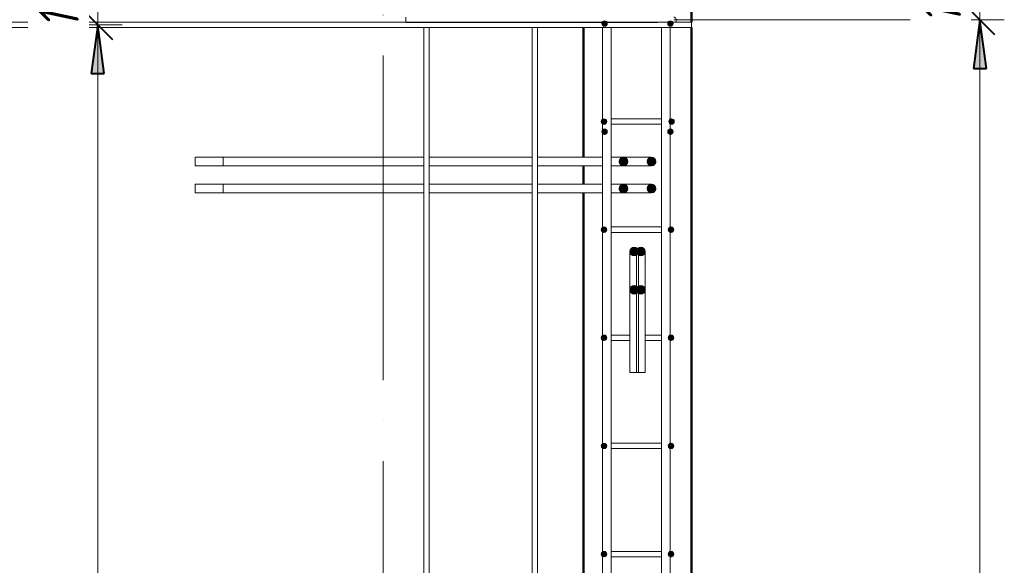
# Model space of a CAD drawing. Header units: millimetres. Extents: x -17509 to 45741, y 2835 to 27111.
# Tile 83 of 98: x 37120 to 38941, y 23753 to 24762. Entities that reach past the tile are written whole.
import ezdxf

# ---------------------------------------------------------------- set-up
doc = ezdxf.new("R2010")
doc.units = ezdxf.units.MM
doc.linetypes.add('ADSK_Линия сетки', pattern=[750, 600, -75, 0, -75])
for name, color, linetype, lineweight in [('A-____-____-DIMS', 211, 'Continuous', 9), ('A-____-____-DIMS-30', 211, 'Continuous', 9), ('A-WALL-____-MCUT', 113, 'Continuous', 50), ('S-GRID-____-OTLN', 1, 'Continuous', 9), ('S-RBAR-____-MCUT', 171, 'Continuous', 20), ('S-RBAR-____-OTLN', 171, 'Continuous', 100)]:
    doc.layers.add(name, color=color, linetype=linetype, lineweight=lineweight)
doc.styles.add('GOST Common_I_1', font='GOST Common Italic.ttf', dxfattribs={"width": 0.8, "height": 75})
doc.dimstyles.new('ADSK_Для_арматуры_Основной_2_5_мм_шаг_кол-во_Стрелки_точный', dxfattribs={"dimscale": 304.8, "dimtxt": 0.247469, "dimasz": 0.295276, "dimexe": 0.147638, "dimexo": 0.000484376, "dimgap": 0.03937, "dimtad": 1, "dimdec": 0, "dimlfac": 304.8, "dimdsep": 46, "dimtxsty": 'GOST Common_I_1', "dimsah": 1, "dimcen": 0.09, "dimdle": 0.147638, "dimazin": 0, "dimtfac": 1, "dimtdec": 4, "dimtix": 1, "dimtmove": 0, "dimatfit": 3, "dimfxl": 1, "dimtvp": 1, "dimtfill": 1, "dimtolj": 1, "dimtzin": 0, "dimarcsym": 2})
doc.dimstyles.new('ADSK_Округление_5мм__Узкий_', dxfattribs={"dimscale": 304.8, "dimtxt": 0.247469, "dimasz": 0.177165, "dimexe": 0.147638, "dimexo": 0.000322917, "dimgap": 0.03937, "dimtad": 1, "dimdec": 0, "dimlfac": 304.8, "dimrnd": 5, "dimdsep": 46, "dimtxsty": 'GOST Common_I_1', "dimblk1": 'OBLIQUE', "dimblk2": 'OBLIQUE', "dimsah": 1, "dimcen": 0.09, "dimdle": 0.147638, "dimazin": 0, "dimtfac": 1, "dimtdec": 4, "dimtix": 1, "dimtmove": 0, "dimatfit": 3, "dimfxl": 1, "dimtvp": 1, "dimtfill": 1, "dimtolj": 1, "dimtzin": 0, "dimlwd": 20, "dimlwe": 20, "dimarcsym": 2})

# ---------------------------------------------------------------- blocks, each defined once
blk = doc.blocks.new('DIMBLOCK345-КЖ1_Р_ВЭ8_Армирование_15')
at = {"layer": 'A-____-____-DIMS-30', "lineweight": 40}
for p, q in [((38895.8, 24762), (38868.8, 24789)), ((38895.8, 24762), (38922.8, 24735)), ((38895.8, 22162), (38868.8, 22189)), ((38895.8, 22162), (38922.8, 22135))]:
    blk.add_line(p, q, dxfattribs=at)
at = {"layer": 'A-____-____-DIMS-30', "lineweight": 20}
for p, q in [((38895.8, 24762), (38329.7, 24762)), ((38895.8, 22162), (38895.8, 24762)), ((38895.8, 24762), (38940.8, 24762)), ((38895.8, 22162), (38329.7, 22162)), ((38895.8, 22162), (38940.8, 22162))]:
    blk.add_line(p, q, dxfattribs=at)
at = {"layer": 'A-____-____-DIMS-30', "color": 0, "lineweight": 20, "insert": (38785.8, 23377.6), "char_height": 75, "width": 202.507, "attachment_point": 1, "rotation": 90, "line_spacing_factor": 1.022761, "style": 'GOST Common_I_1', "bg_fill": 3, "box_fill_scale": 1.25, "bg_fill_color": 256, "bg_fill_true_color": 13158600, "bg_fill_transparency": 0}
blk.add_mtext('2600', dxfattribs=at)
blk = doc.blocks.new('_Oblique')
at = {"color": 0, "linetype": 'ByBlock', "lineweight": -2}
blk.add_line((-0.5, -0.5), (0.5, 0.5), dxfattribs=at)
blk = doc.blocks.new('DIMBLOCK346-КЖ1_Р_ВЭ8_Армирование_15')
at = {"layer": 'A-____-____-DIMS-30', "lineweight": 40}
for p, q in [((38895.8, 24862), (38868.8, 24889)), ((38895.8, 24862), (38922.8, 24835)), ((38895.8, 24762), (38868.8, 24789)), ((38895.8, 24762), (38922.8, 24735))]:
    blk.add_line(p, q, dxfattribs=at)
at = {"layer": 'A-____-____-DIMS-30', "lineweight": 20}
for p, q in [((38895.8, 24862), (38324.7, 24862)), ((38895.8, 24762), (38895.8, 24862)), ((38895.8, 24862), (38940.8, 24862)), ((38895.8, 24762), (38329.7, 24762)), ((38895.8, 24762), (38940.8, 24762))]:
    blk.add_line(p, q, dxfattribs=at)
at = {"layer": 'A-____-____-DIMS-30', "color": 0, "lineweight": 20, "insert": (38785.8, 24754.5), "char_height": 75, "width": 138.073, "attachment_point": 1, "rotation": 90, "line_spacing_factor": 1.022761, "style": 'GOST Common_I_1', "bg_fill": 3, "box_fill_scale": 1.25, "bg_fill_color": 256, "bg_fill_true_color": 13158600, "bg_fill_transparency": 0}
blk.add_mtext('100', dxfattribs=at)
blk = doc.blocks.new('DIMBLOCK367-КЖ1_Р_ВЭ8_Армирование_15')
at = {"layer": 'A-____-____-DIMS-30', "lineweight": 40}
for points in [[(38895.8, 24862), (38907.7, 24952), (38884, 24952)], [(38895.8, 24762), (38884, 24672), (38907.7, 24672)], [(38895.8, 22162), (38907.7, 22252), (38884, 22252)]]:
    blk.add_hatch(color=256, dxfattribs=at).paths.add_polyline_path(points)
for p, q in [((38907.7, 24952), (38884, 24952)), ((38884, 24952), (38895.8, 24862)), ((38895.8, 24862), (38907.7, 24952)), ((38895.8, 24762), (38884, 24672)), ((38907.7, 24672), (38895.8, 24762)), ((38884, 24672), (38907.7, 24672)), ((38907.7, 22252), (38884, 22252)), ((38884, 22252), (38895.8, 22162)), ((38895.8, 22162), (38907.7, 22252))]:
    blk.add_line(p, q, dxfattribs=at)
at = {"layer": 'A-____-____-DIMS-30'}
for p, q in [((38895.8, 24862), (38369.7, 24862)), ((38895.8, 24862), (38940.8, 24862)), ((38895.8, 24762), (38374.7, 24762)), ((38895.8, 22117), (38895.8, 24762)), ((38895.8, 24762), (38940.8, 24762)), ((38895.8, 22162), (38374.7, 22162)), ((38895.8, 22162), (38940.8, 22162))]:
    blk.add_line(p, q, dxfattribs=at)
at = {"layer": 'A-____-____-DIMS-30', "color": 0, "insert": (38785.8, 23235.7), "char_height": 75, "width": 543.086, "attachment_point": 1, "rotation": 90, "line_spacing_factor": 1.022761, "style": 'GOST Common_I_1', "bg_fill": 3, "box_fill_scale": 1.25, "bg_fill_color": 256, "bg_fill_true_color": 13158600, "bg_fill_transparency": 0}
blk.add_mtext('200x13=2600', dxfattribs=at)
blk = doc.blocks.new('_None')
blk = doc.blocks.new('DIMBLOCK368-КЖ1_Р_ВЭ8_Армирование_15')
at = {"layer": 'A-____-____-DIMS-30', "lineweight": 40}
for points in [[(38895.8, 24862), (38907.7, 24952), (38884, 24952)], [(38895.8, 24762), (38884, 24672), (38907.7, 24672)]]:
    blk.add_hatch(color=256, dxfattribs=at).paths.add_polyline_path(points)
at = {"layer": 'A-____-____-DIMS-30'}
for p, q in [((38895.8, 24762), (38895.8, 25024.8)), ((38895.8, 24862), (38369.7, 24862)), ((38895.8, 24862), (38940.8, 24862)), ((38895.8, 24762), (38374.7, 24762)), ((38895.8, 24762), (38940.8, 24762))]:
    blk.add_line(p, q, dxfattribs=at)
at = {"layer": 'A-____-____-DIMS-30', "lineweight": 40}
for p, q in [((38907.7, 24952), (38884, 24952)), ((38884, 24952), (38895.8, 24862)), ((38895.8, 24862), (38907.7, 24952)), ((38895.8, 24762), (38884, 24672)), ((38907.7, 24672), (38895.8, 24762)), ((38884, 24672), (38907.7, 24672))]:
    blk.add_line(p, q, dxfattribs=at)
at = {"layer": 'A-____-____-DIMS-30', "color": 0, "insert": (38785.8, 24754.5), "char_height": 75, "width": 138.073, "attachment_point": 1, "rotation": 90, "line_spacing_factor": 1.022761, "style": 'GOST Common_I_1', "bg_fill": 3, "box_fill_scale": 1.25, "bg_fill_color": 256, "bg_fill_true_color": 13158600, "bg_fill_transparency": 0}
blk.add_mtext('100', dxfattribs=at)
blk = doc.blocks.new('DIMBLOCK374-КЖ1_Р_ВЭ8_Армирование_15')
at = {"layer": 'A-____-____-DIMS-30', "lineweight": 40}
for p, q in [((37264.8, 24753), (37237.8, 24780)), ((37264.8, 24753), (37291.8, 24726)), ((37264.8, 22153), (37237.8, 22180)), ((37264.8, 22153), (37291.8, 22126))]:
    blk.add_line(p, q, dxfattribs=at)
at = {"layer": 'A-____-____-DIMS-30', "lineweight": 20}
for p, q in [((37264.8, 24753), (37256.6, 24753)), ((37264.8, 22153), (37264.8, 24753)), ((37264.8, 24753), (37309.8, 24753)), ((37264.8, 22153), (37256.6, 22153)), ((37264.8, 22153), (37309.8, 22153))]:
    blk.add_line(p, q, dxfattribs=at)
at = {"layer": 'A-____-____-DIMS-30', "color": 0, "lineweight": 20, "insert": (37154.8, 23368.6), "char_height": 75, "width": 202.507, "attachment_point": 1, "rotation": 90, "line_spacing_factor": 1.022761, "style": 'GOST Common_I_1', "bg_fill": 3, "box_fill_scale": 1.25, "bg_fill_color": 256, "bg_fill_true_color": 13158600, "bg_fill_transparency": 0}
blk.add_mtext('2600', dxfattribs=at)
blk = doc.blocks.new('DIMBLOCK375-КЖ1_Р_ВЭ8_Армирование_15')
at = {"layer": 'A-____-____-DIMS-30', "lineweight": 40}
for p, q in [((37264.8, 24853), (37237.8, 24880)), ((37264.8, 24853), (37291.8, 24826)), ((37264.8, 24753), (37237.8, 24780)), ((37264.8, 24753), (37291.8, 24726))]:
    blk.add_line(p, q, dxfattribs=at)
at = {"layer": 'A-____-____-DIMS-30', "lineweight": 20}
for p, q in [((37264.8, 24853), (37256.6, 24853)), ((37264.8, 24753), (37264.8, 24853)), ((37264.8, 24853), (37309.8, 24853)), ((37264.8, 24753), (37256.6, 24753)), ((37264.8, 24753), (37309.8, 24753))]:
    blk.add_line(p, q, dxfattribs=at)
at = {"layer": 'A-____-____-DIMS-30', "color": 0, "lineweight": 20, "insert": (37154.8, 24745.5), "char_height": 75, "width": 138.073, "attachment_point": 1, "rotation": 90, "line_spacing_factor": 1.022761, "style": 'GOST Common_I_1', "bg_fill": 3, "box_fill_scale": 1.25, "bg_fill_color": 256, "bg_fill_true_color": 13158600, "bg_fill_transparency": 0}
blk.add_mtext('100', dxfattribs=at)
blk = doc.blocks.new('DIMBLOCK377-КЖ1_Р_ВЭ8_Армирование_15')
at = {"layer": 'A-____-____-DIMS-30', "lineweight": 40}
for points in [[(37264.8, 24853), (37276.6, 24943), (37252.9, 24943)], [(37264.8, 24753), (37252.9, 24663), (37276.6, 24663)], [(37264.8, 22153), (37276.6, 22243), (37252.9, 22243)]]:
    blk.add_hatch(color=256, dxfattribs=at).paths.add_polyline_path(points)
for p, q in [((37276.6, 24943), (37252.9, 24943)), ((37252.9, 24943), (37264.8, 24853)), ((37264.8, 24853), (37276.6, 24943)), ((37264.8, 24753), (37252.9, 24663)), ((37276.6, 24663), (37264.8, 24753)), ((37252.9, 24663), (37276.6, 24663)), ((37276.6, 22243), (37252.9, 22243)), ((37252.9, 22243), (37264.8, 22153)), ((37264.8, 22153), (37276.6, 22243))]:
    blk.add_line(p, q, dxfattribs=at)
at = {"layer": 'A-____-____-DIMS-30'}
for p, q in [((37264.8, 24853), (37246.1, 24853)), ((37264.8, 24853), (37309.8, 24853)), ((37264.8, 24753), (37246.1, 24753)), ((37264.8, 22108), (37264.8, 24753)), ((37264.8, 24753), (37309.8, 24753)), ((37264.8, 22153), (37246.1, 22153)), ((37264.8, 22153), (37309.8, 22153))]:
    blk.add_line(p, q, dxfattribs=at)
at = {"layer": 'A-____-____-DIMS-30', "color": 0, "insert": (37154.8, 23226.7), "char_height": 75, "width": 543.086, "attachment_point": 1, "rotation": 90, "line_spacing_factor": 1.022761, "style": 'GOST Common_I_1', "bg_fill": 3, "box_fill_scale": 1.25, "bg_fill_color": 256, "bg_fill_true_color": 13158600, "bg_fill_transparency": 0}
blk.add_mtext('200x13=2600', dxfattribs=at)
blk = doc.blocks.new('DIMBLOCK378-КЖ1_Р_ВЭ8_Армирование_15')
at = {"layer": 'A-____-____-DIMS-30', "lineweight": 40}
for points in [[(37264.8, 24853), (37276.6, 24943), (37252.9, 24943)], [(37264.8, 24753), (37252.9, 24663), (37276.6, 24663)]]:
    blk.add_hatch(color=256, dxfattribs=at).paths.add_polyline_path(points)
at = {"layer": 'A-____-____-DIMS-30'}
for p, q in [((37264.8, 24753), (37264.8, 25015.8)), ((37264.8, 24853), (37246.1, 24853)), ((37264.8, 24853), (37309.8, 24853)), ((37264.8, 24753), (37246.1, 24753)), ((37264.8, 24753), (37309.8, 24753))]:
    blk.add_line(p, q, dxfattribs=at)
at = {"layer": 'A-____-____-DIMS-30', "lineweight": 40}
for p, q in [((37276.6, 24943), (37252.9, 24943)), ((37252.9, 24943), (37264.8, 24853)), ((37264.8, 24853), (37276.6, 24943)), ((37264.8, 24753), (37252.9, 24663)), ((37276.6, 24663), (37264.8, 24753)), ((37252.9, 24663), (37276.6, 24663))]:
    blk.add_line(p, q, dxfattribs=at)
at = {"layer": 'A-____-____-DIMS-30', "color": 0, "insert": (37154.8, 24745.5), "char_height": 75, "width": 138.073, "attachment_point": 1, "rotation": 90, "line_spacing_factor": 1.022761, "style": 'GOST Common_I_1', "bg_fill": 3, "box_fill_scale": 1.25, "bg_fill_color": 256, "bg_fill_true_color": 13158600, "bg_fill_transparency": 0}
blk.add_mtext('100', dxfattribs=at)

msp = doc.modelspace()

# ---------------------------------------------------------------- hatches: boundary and pattern name
at = {"layer": 'S-RBAR-____-MCUT'}
h = msp.add_hatch(color=256, dxfattribs=at)
edge = h.paths.add_edge_path()
edge.add_arc((38201.8575, 24755.1727), 5, 0, 360)
for points in [[(38201.8575, 24750.1727), (38206.6128, 24753.6276), (38204.7964, 24759.2178), (38198.9186, 24759.2178), (38197.1022, 24753.6276)], [(38323.5143, 24750.1727), (38328.2696, 24753.6276), (38326.4533, 24759.2178), (38320.5754, 24759.2178), (38318.7591, 24753.6276), (38319.966, 24752.7507)], [(38200.6843, 24569.0006), (38205.4396, 24572.4555), (38203.6232, 24578.0457), (38197.7454, 24578.0457), (38195.929, 24572.4555)], [(38325.6843, 24569.0006), (38330.4396, 24572.4555), (38328.6232, 24578.0457), (38322.7454, 24578.0457), (38320.929, 24572.4555)], [(38201.8575, 24550.1727), (38206.6128, 24553.6276), (38204.7964, 24559.2178), (38198.9186, 24559.2178), (38197.1022, 24553.6276), (38198.7734, 24552.4134)], [(38323.5143, 24550.1727), (38328.2696, 24553.6276), (38326.4533, 24559.2178), (38320.5754, 24559.2178), (38318.7591, 24553.6276), (38320.4302, 24552.4134)], [(38240.157, 24492.7934), (38244.4853, 24498.2209), (38242.9406, 24504.989), (38236.6859, 24508.0011), (38230.4313, 24504.989), (38228.8865, 24498.2209), (38233.2148, 24492.7934)], [(38292.157, 24492.7934), (38296.4853, 24498.2209), (38294.9406, 24504.989), (38288.6859, 24508.0011), (38282.4313, 24504.989), (38280.8865, 24498.2209), (38285.2148, 24492.7934)], [(38240.157, 24442.7934), (38244.4853, 24448.2209), (38242.9406, 24454.989), (38236.6859, 24458.0011), (38230.4313, 24454.989), (38228.8865, 24448.2209), (38233.2148, 24442.7934)], [(38292.157, 24442.7934), (38296.4853, 24448.2209), (38294.9406, 24454.989), (38288.6859, 24458.0011), (38282.4313, 24454.989), (38280.8865, 24448.2209), (38285.2148, 24442.7934)], [(38200.6843, 24369.0006), (38205.4396, 24372.4555), (38203.6232, 24378.0457), (38197.7454, 24378.0457), (38195.929, 24372.4555)], [(38324.6843, 24369.0006), (38329.4396, 24372.4555), (38327.6232, 24378.0457), (38321.7454, 24378.0457), (38319.929, 24372.4555)], [(38260.157, 24326.3077), (38264.4853, 24331.7353), (38262.9406, 24338.5033), (38256.6859, 24341.5154), (38250.4313, 24338.5033), (38248.8865, 24331.7353), (38253.2148, 24326.3077)], [(38272.157, 24326.3077), (38276.4853, 24331.7353), (38274.9406, 24338.5033), (38268.6859, 24341.5154), (38262.4313, 24338.5033), (38260.8865, 24331.7353), (38265.2148, 24326.3077)], [(38260.157, 24255.597), (38264.4853, 24261.0246), (38262.9406, 24267.7927), (38256.6859, 24270.8047), (38250.4313, 24267.7927), (38248.8865, 24261.0246), (38253.2148, 24255.597)], [(38272.157, 24255.597), (38276.4853, 24261.0246), (38274.9406, 24267.7927), (38268.6859, 24270.8047), (38262.4313, 24267.7927), (38260.8865, 24261.0246), (38265.2148, 24255.597)], [(38200.6843, 24169.0006), (38205.4396, 24172.4555), (38203.6232, 24178.0457), (38197.7454, 24178.0457), (38195.929, 24172.4555)], [(38324.6843, 24169.0006), (38329.4396, 24172.4555), (38327.6232, 24178.0457), (38321.7454, 24178.0457), (38319.929, 24172.4555)], [(38200.6843, 23969.0006), (38205.4396, 23972.4555), (38203.6232, 23978.0457), (38197.7454, 23978.0457), (38195.929, 23972.4555)], [(38324.6843, 23969.0006), (38329.4396, 23972.4555), (38327.6232, 23978.0457), (38321.7454, 23978.0457), (38319.929, 23972.4555)], [(38200.6843, 23769.0006), (38205.4396, 23772.4555), (38203.6232, 23778.0457), (38197.7454, 23778.0457), (38195.929, 23772.4555)], [(38324.6843, 23769.0006), (38329.4396, 23772.4555), (38327.6232, 23778.0457), (38321.7454, 23778.0457), (38319.929, 23772.4555)]]:
    msp.add_hatch(color=256, dxfattribs=at).paths.add_polyline_path(points)
h = msp.add_hatch(color=256, dxfattribs=at)
edge = h.paths.add_edge_path()
edge.add_arc((38323.5143, 24755.1727), 5, 0, 360)
h = msp.add_hatch(color=256, dxfattribs=at)
edge = h.paths.add_edge_path()
edge.add_arc((38200.6843, 24574.0006), 5, 0, 360)
h = msp.add_hatch(color=256, dxfattribs=at)
edge = h.paths.add_edge_path()
edge.add_arc((38325.6843, 24574.0006), 5, 0, 360)
h = msp.add_hatch(color=256, dxfattribs=at)
edge = h.paths.add_edge_path()
edge.add_arc((38201.8575, 24555.1727), 5, 0, 360)
h = msp.add_hatch(color=256, dxfattribs=at)
edge = h.paths.add_edge_path()
edge.add_arc((38323.5143, 24555.1727), 5, 0, 360)
h = msp.add_hatch(color=256, dxfattribs=at)
edge = h.paths.add_edge_path()
edge.add_arc((38236.6859, 24500.0011), 8, 0, 360)
h = msp.add_hatch(color=256, dxfattribs=at)
edge = h.paths.add_edge_path()
edge.add_arc((38288.6859, 24500.0011), 8, 0, 360)
h = msp.add_hatch(color=256, dxfattribs=at)
edge = h.paths.add_edge_path()
edge.add_arc((38236.6859, 24450.0011), 8, 0, 360)
h = msp.add_hatch(color=256, dxfattribs=at)
edge = h.paths.add_edge_path()
edge.add_arc((38288.6859, 24450.0011), 8, 0, 360)
h = msp.add_hatch(color=256, dxfattribs=at)
edge = h.paths.add_edge_path()
edge.add_arc((38200.6843, 24374.0006), 5, 0, 360)
h = msp.add_hatch(color=256, dxfattribs=at)
edge = h.paths.add_edge_path()
edge.add_arc((38324.6843, 24374.0006), 5, 0, 360)
h = msp.add_hatch(color=256, dxfattribs=at)
edge = h.paths.add_edge_path()
edge.add_arc((38256.6859, 24333.5154), 8, 0, 360)
h = msp.add_hatch(color=256, dxfattribs=at)
edge = h.paths.add_edge_path()
edge.add_arc((38268.6859, 24333.5154), 8, 0, 360)
h = msp.add_hatch(color=256, dxfattribs=at)
edge = h.paths.add_edge_path()
edge.add_arc((38256.6859, 24262.8047), 8, 0, 360)
h = msp.add_hatch(color=256, dxfattribs=at)
edge = h.paths.add_edge_path()
edge.add_arc((38268.6859, 24262.8047), 8, 0, 360)
h = msp.add_hatch(color=256, dxfattribs=at)
edge = h.paths.add_edge_path()
edge.add_arc((38200.6843, 24174.0006), 5, 0, 360)
h = msp.add_hatch(color=256, dxfattribs=at)
edge = h.paths.add_edge_path()
edge.add_arc((38324.6843, 24174.0006), 5, 0, 360)
h = msp.add_hatch(color=256, dxfattribs=at)
edge = h.paths.add_edge_path()
edge.add_arc((38200.6843, 23974.0006), 5, 0, 360)
h = msp.add_hatch(color=256, dxfattribs=at)
edge = h.paths.add_edge_path()
edge.add_arc((38324.6843, 23974.0006), 5, 0, 360)
h = msp.add_hatch(color=256, dxfattribs=at)
edge = h.paths.add_edge_path()
edge.add_arc((38200.6843, 23774.0006), 5, 0, 360)
h = msp.add_hatch(color=256, dxfattribs=at)
edge = h.paths.add_edge_path()
edge.add_arc((38324.6843, 23774.0006), 5, 0, 360)

# ---------------------------------------------------------------- linework, layer by layer
at = {"layer": 'A-WALL-____-MCUT'}
for p, q in [((38362.6852, 24758.0006), (38362.6852, 24848.0006)), ((38162.6852, 24748.0006), (38162.6852, 24508.0011)), ((38362.6852, 22158.0006), (38362.6852, 24748.0006)), ((38162.6852, 24492.0011), (38162.6852, 24458.0011)), ((38162.6852, 24442.0011), (38162.6852, 22167.0006))]:
    msp.add_line(p, q, dxfattribs=at)
at = {"layer": 'S-GRID-____-OTLN', "linetype": 'ADSK_Линия сетки'}
msp.add_line((37792.6847, 21095.5608), (37792.6847, 26858.3747), dxfattribs=at)
at = {"layer": 'S-RBAR-____-MCUT'}
for p, q in [((38198.9186, 24759.2178), (38197.1022, 24753.6276)), ((38204.7964, 24759.2178), (38198.9186, 24759.2178)), ((38206.6128, 24753.6276), (38204.7964, 24759.2178)), ((38320.5754, 24759.2178), (38318.7591, 24753.6276)), ((38326.4533, 24759.2178), (38320.5754, 24759.2178)), ((38328.2696, 24753.6276), (38326.4533, 24759.2178)), ((38197.1022, 24753.6276), (38201.8575, 24750.1727)), ((38201.8575, 24750.1727), (38206.6128, 24753.6276)), ((38318.7591, 24753.6276), (38319.966, 24752.7507)), ((38319.966, 24752.7507), (38323.5143, 24750.1727)), ((38323.5143, 24750.1727), (38328.2696, 24753.6276)), ((38197.7454, 24578.0457), (38195.929, 24572.4555)), ((38203.6232, 24578.0457), (38197.7454, 24578.0457)), ((38205.4396, 24572.4555), (38203.6232, 24578.0457)), ((38322.7454, 24578.0457), (38320.929, 24572.4555)), ((38328.6232, 24578.0457), (38322.7454, 24578.0457)), ((38330.4396, 24572.4555), (38328.6232, 24578.0457)), ((38195.929, 24572.4555), (38200.6843, 24569.0006)), ((38198.9186, 24559.2178), (38197.1022, 24553.6276)), ((38204.7964, 24559.2178), (38198.9186, 24559.2178)), ((38200.6843, 24569.0006), (38205.4396, 24572.4555)), ((38206.6128, 24553.6276), (38204.7964, 24559.2178)), ((38320.5754, 24559.2178), (38318.7591, 24553.6276)), ((38326.4533, 24559.2178), (38320.5754, 24559.2178)), ((38320.929, 24572.4555), (38325.6843, 24569.0006)), ((38325.6843, 24569.0006), (38330.4396, 24572.4555)), ((38328.2696, 24553.6276), (38326.4533, 24559.2178)), ((38197.1022, 24553.6276), (38198.7734, 24552.4134)), ((38198.7734, 24552.4134), (38201.8575, 24550.1727)), ((38201.8575, 24550.1727), (38206.6128, 24553.6276)), ((38318.7591, 24553.6276), (38320.4302, 24552.4134)), ((38320.4302, 24552.4134), (38323.5143, 24550.1727)), ((38323.5143, 24550.1727), (38328.2696, 24553.6276)), ((38230.4313, 24504.989), (38228.8865, 24498.2209)), ((38236.6859, 24508.0011), (38230.4313, 24504.989)), ((38242.9406, 24504.989), (38236.6859, 24508.0011)), ((38244.4853, 24498.2209), (38242.9406, 24504.989)), ((38282.4313, 24504.989), (38280.8865, 24498.2209)), ((38288.6859, 24508.0011), (38282.4313, 24504.989)), ((38294.9406, 24504.989), (38288.6859, 24508.0011)), ((38296.4853, 24498.2209), (38294.9406, 24504.989)), ((38228.8865, 24498.2209), (38233.2148, 24492.7934)), ((38233.2148, 24492.7934), (38240.157, 24492.7934)), ((38240.157, 24492.7934), (38244.4853, 24498.2209)), ((38280.8865, 24498.2209), (38285.2148, 24492.7934)), ((38285.2148, 24492.7934), (38292.157, 24492.7934)), ((38292.157, 24492.7934), (38296.4853, 24498.2209)), ((38230.4313, 24454.989), (38228.8865, 24448.2209)), ((38228.8865, 24448.2209), (38233.2148, 24442.7934)), ((38236.6859, 24458.0011), (38230.4313, 24454.989)), ((38242.9406, 24454.989), (38236.6859, 24458.0011)), ((38240.157, 24442.7934), (38244.4853, 24448.2209)), ((38244.4853, 24448.2209), (38242.9406, 24454.989)), ((38282.4313, 24454.989), (38280.8865, 24448.2209)), ((38280.8865, 24448.2209), (38285.2148, 24442.7934)), ((38288.6859, 24458.0011), (38282.4313, 24454.989)), ((38294.9406, 24454.989), (38288.6859, 24458.0011)), ((38292.157, 24442.7934), (38296.4853, 24448.2209)), ((38296.4853, 24448.2209), (38294.9406, 24454.989)), ((38233.2148, 24442.7934), (38240.157, 24442.7934)), ((38285.2148, 24442.7934), (38292.157, 24442.7934)), ((38197.7454, 24378.0457), (38195.929, 24372.4555)), ((38203.6232, 24378.0457), (38197.7454, 24378.0457)), ((38205.4396, 24372.4555), (38203.6232, 24378.0457)), ((38321.7454, 24378.0457), (38319.929, 24372.4555)), ((38327.6232, 24378.0457), (38321.7454, 24378.0457)), ((38329.4396, 24372.4555), (38327.6232, 24378.0457)), ((38195.929, 24372.4555), (38200.6843, 24369.0006)), ((38200.6843, 24369.0006), (38205.4396, 24372.4555)), ((38319.929, 24372.4555), (38324.6843, 24369.0006)), ((38324.6843, 24369.0006), (38329.4396, 24372.4555)), ((38250.4313, 24338.5033), (38248.8865, 24331.7353)), ((38256.6859, 24341.5154), (38250.4313, 24338.5033)), ((38262.9406, 24338.5033), (38256.6859, 24341.5154)), ((38262.4313, 24338.5033), (38260.8865, 24331.7353)), ((38268.6859, 24341.5154), (38262.4313, 24338.5033)), ((38264.4853, 24331.7353), (38262.9406, 24338.5033)), ((38274.9406, 24338.5033), (38268.6859, 24341.5154)), ((38276.4853, 24331.7353), (38274.9406, 24338.5033)), ((38248.6859, 24262.8047), (38248.6859, 24333.5154)), ((38248.8865, 24331.7353), (38253.2148, 24326.3077)), ((38253.2148, 24326.3077), (38260.157, 24326.3077)), ((38260.157, 24326.3077), (38264.4853, 24331.7353)), ((38260.6859, 24262.8047), (38260.6859, 24333.5154)), ((38260.8865, 24331.7353), (38265.2148, 24326.3077)), ((38264.6859, 24262.8047), (38264.6859, 24333.5154)), ((38265.2148, 24326.3077), (38272.157, 24326.3077)), ((38272.157, 24326.3077), (38276.4853, 24331.7353)), ((38276.6859, 24262.8047), (38276.6859, 24333.5154)), ((38250.4313, 24267.7927), (38248.8865, 24261.0246)), ((38256.6859, 24270.8047), (38250.4313, 24267.7927)), ((38262.9406, 24267.7927), (38256.6859, 24270.8047)), ((38262.4313, 24267.7927), (38260.8865, 24261.0246)), ((38268.6859, 24270.8047), (38262.4313, 24267.7927)), ((38264.4853, 24261.0246), (38262.9406, 24267.7927)), ((38274.9406, 24267.7927), (38268.6859, 24270.8047)), ((38276.4853, 24261.0246), (38274.9406, 24267.7927)), ((38248.6859, 24110.0873), (38248.6859, 24262.8047)), ((38248.8865, 24261.0246), (38253.2148, 24255.597)), ((38253.2148, 24255.597), (38260.157, 24255.597)), ((38260.157, 24255.597), (38264.4853, 24261.0246)), ((38260.6859, 24110.0873), (38260.6859, 24262.8047)), ((38260.8865, 24261.0246), (38265.2148, 24255.597)), ((38264.6859, 24110.0873), (38264.6859, 24262.8047)), ((38265.2148, 24255.597), (38272.157, 24255.597)), ((38272.157, 24255.597), (38276.4853, 24261.0246)), ((38276.6859, 24110.0873), (38276.6859, 24262.8047)), ((38197.7454, 24178.0457), (38195.929, 24172.4555)), ((38203.6232, 24178.0457), (38197.7454, 24178.0457)), ((38205.4396, 24172.4555), (38203.6232, 24178.0457)), ((38321.7454, 24178.0457), (38319.929, 24172.4555)), ((38327.6232, 24178.0457), (38321.7454, 24178.0457)), ((38329.4396, 24172.4555), (38327.6232, 24178.0457)), ((38195.929, 24172.4555), (38200.6843, 24169.0006)), ((38200.6843, 24169.0006), (38205.4396, 24172.4555)), ((38319.929, 24172.4555), (38324.6843, 24169.0006)), ((38324.6843, 24169.0006), (38329.4396, 24172.4555)), ((38264.6859, 24110.0873), (38248.6859, 24110.0873)), ((38276.6859, 24110.0873), (38260.6859, 24110.0873)), ((38197.7454, 23978.0457), (38195.929, 23972.4555)), ((38203.6232, 23978.0457), (38197.7454, 23978.0457)), ((38205.4396, 23972.4555), (38203.6232, 23978.0457)), ((38321.7454, 23978.0457), (38319.929, 23972.4555)), ((38327.6232, 23978.0457), (38321.7454, 23978.0457)), ((38329.4396, 23972.4555), (38327.6232, 23978.0457)), ((38195.929, 23972.4555), (38200.6843, 23969.0006)), ((38200.6843, 23969.0006), (38205.4396, 23972.4555)), ((38319.929, 23972.4555), (38324.6843, 23969.0006)), ((38324.6843, 23969.0006), (38329.4396, 23972.4555)), ((38197.7454, 23778.0457), (38195.929, 23772.4555)), ((38203.6232, 23778.0457), (38197.7454, 23778.0457)), ((38205.4396, 23772.4555), (38203.6232, 23778.0457)), ((38321.7454, 23778.0457), (38319.929, 23772.4555)), ((38327.6232, 23778.0457), (38321.7454, 23778.0457)), ((38329.4396, 23772.4555), (38327.6232, 23778.0457)), ((38195.929, 23772.4555), (38200.6843, 23769.0006)), ((38200.6843, 23769.0006), (38205.4396, 23772.4555)), ((38319.929, 23772.4555), (38324.6843, 23769.0006)), ((38324.6843, 23769.0006), (38329.4396, 23772.4555))]:
    msp.add_line(p, q, dxfattribs=at)
for centre, radius in [((38201.8575, 24755.1727), 5), ((38323.5143, 24755.1727), 5), ((38200.6843, 24574.0006), 5), ((38325.6843, 24574.0006), 5), ((38201.8575, 24555.1727), 5), ((38323.5143, 24555.1727), 5), ((38236.6859, 24500.0011), 8), ((38288.6859, 24500.0011), 8), ((38236.6859, 24450.0011), 8), ((38288.6859, 24450.0011), 8), ((38200.6843, 24374.0006), 5), ((38324.6843, 24374.0006), 5), ((38256.6859, 24333.5154), 8), ((38268.6859, 24333.5154), 8), ((38256.6859, 24262.8047), 8), ((38268.6859, 24262.8047), 8), ((38200.6843, 24174.0006), 5), ((38324.6843, 24174.0006), 5), ((38200.6843, 23974.0006), 5), ((38324.6843, 23974.0006), 5), ((38200.6843, 23774.0006), 5), ((38324.6843, 23774.0006), 5)]:
    msp.add_circle(centre, radius, dxfattribs=at)
at = {"layer": 'S-RBAR-____-OTLN', "lineweight": 20}
for p, q in [((36212.6847, 24758.0006), (38362.6843, 24758.0006)), ((37834.6843, 24757.0006), (37834.6843, 24767.0006)), ((37834.6843, 24757.0006), (38299.6843, 24757.0006)), ((38362.6843, 24748.0006), (38362.6843, 24758.0006)), ((36212.6847, 24748.0006), (38362.6843, 24748.0006)), ((37867.6843, 22167.0006), (37867.6843, 24748.0006)), ((37877.6843, 22167.0006), (37877.6843, 24748.0006)), ((38067.6843, 22167.0006), (38067.6843, 24748.0006)), ((38077.6843, 22167.0006), (38077.6843, 24748.0006)), ((38197.8343, 22167.0006), (38197.8343, 24748.0006)), ((38213.8343, 22167.0006), (38213.8343, 24748.0006)), ((38307.0195, 22167.0006), (38307.0195, 24748.0006)), ((38323.0195, 22167.0006), (38323.0195, 24748.0006)), ((38213.7067, 24579.0006), (38230.6843, 24579.0006)), ((38230.6843, 24579.0006), (38295.6843, 24579.0006)), ((38295.6843, 24579.0006), (38307.1176, 24579.0006)), ((38323.2541, 24579.0006), (38325.6843, 24579.0006)), ((38213.7067, 24569.0006), (38230.6843, 24569.0006)), ((38230.6843, 24569.0006), (38295.6843, 24569.0006)), ((38295.6843, 24569.0006), (38307.1176, 24569.0006)), ((38323.2541, 24569.0006), (38325.6843, 24569.0006)), ((37867.6843, 24508.0011), (37444.6859, 24508.0011)), ((37444.6859, 24508.0011), (37444.6859, 24492.0011)), ((37867.6843, 24508.0011), (37496.6859, 24508.0011)), ((37496.6859, 24508.0011), (37496.6859, 24492.0011)), ((38067.6843, 24508.0011), (37877.6843, 24508.0011)), ((38067.6843, 24508.0011), (37877.6843, 24508.0011)), ((38188.6859, 24508.0011), (38077.6843, 24508.0011)), ((38188.6859, 24508.0011), (38077.6843, 24508.0011)), ((38198.014, 24508.0011), (38188.6859, 24508.0011)), ((38236.6859, 24508.0011), (38214.3317, 24508.0011)), ((38240.6859, 24508.0011), (38236.6859, 24508.0011)), ((38288.6859, 24508.0011), (38240.6859, 24508.0011)), ((37867.6843, 24492.0011), (37444.6859, 24492.0011)), ((37867.6843, 24492.0011), (37496.6859, 24492.0011)), ((38067.6843, 24492.0011), (37877.6843, 24492.0011)), ((38067.6843, 24492.0011), (37877.6843, 24492.0011)), ((38188.6859, 24492.0011), (38077.6843, 24492.0011)), ((38188.6859, 24492.0011), (38077.6843, 24492.0011)), ((38198.014, 24492.0011), (38188.6859, 24492.0011)), ((38236.6859, 24492.0011), (38214.3317, 24492.0011)), ((38240.6859, 24492.0011), (38236.6859, 24492.0011)), ((38288.6859, 24492.0011), (38240.6859, 24492.0011)), ((37867.6843, 24458.0011), (37444.6859, 24458.0011)), ((37444.6859, 24458.0011), (37444.6859, 24442.0011)), ((37867.6843, 24458.0011), (37496.6859, 24458.0011)), ((37496.6859, 24458.0011), (37496.6859, 24442.0011)), ((38067.6843, 24458.0011), (37877.6843, 24458.0011)), ((38067.6843, 24458.0011), (37877.6843, 24458.0011)), ((38188.6859, 24458.0011), (38077.6843, 24458.0011)), ((38188.6859, 24458.0011), (38077.6843, 24458.0011)), ((38198.014, 24458.0011), (38188.6859, 24458.0011)), ((38236.6859, 24458.0011), (38214.3317, 24458.0011)), ((38240.6859, 24458.0011), (38236.6859, 24458.0011)), ((38288.6859, 24458.0011), (38240.6859, 24458.0011)), ((37867.6843, 24442.0011), (37444.6859, 24442.0011)), ((37867.6843, 24442.0011), (37496.6859, 24442.0011)), ((38067.6843, 24442.0011), (37877.6843, 24442.0011)), ((38067.6843, 24442.0011), (37877.6843, 24442.0011)), ((38188.6859, 24442.0011), (38077.6843, 24442.0011)), ((38188.6859, 24442.0011), (38077.6843, 24442.0011)), ((38198.014, 24442.0011), (38188.6859, 24442.0011)), ((38236.6859, 24442.0011), (38214.3317, 24442.0011)), ((38240.6859, 24442.0011), (38236.6859, 24442.0011)), ((38288.6859, 24442.0011), (38240.6859, 24442.0011)), ((38213.7067, 24379.0006), (38230.6843, 24379.0006)), ((38230.6843, 24379.0006), (38294.6843, 24379.0006)), ((38294.6843, 24379.0006), (38307.1135, 24379.0006)), ((38323.1809, 24379.0006), (38324.6843, 24379.0006)), ((38213.7067, 24369.0006), (38230.6843, 24369.0006)), ((38230.6843, 24369.0006), (38294.6843, 24369.0006)), ((38294.6843, 24369.0006), (38307.1135, 24369.0006)), ((38323.1809, 24369.0006), (38324.6843, 24369.0006)), ((38213.7067, 24179.0006), (38230.6843, 24179.0006)), ((38230.6843, 24179.0006), (38248.6859, 24179.0006)), ((38276.6859, 24179.0006), (38294.6843, 24179.0006)), ((38294.6843, 24179.0006), (38307.1135, 24179.0006)), ((38323.1809, 24179.0006), (38324.6843, 24179.0006)), ((38213.7067, 24169.0006), (38230.6843, 24169.0006)), ((38230.6843, 24169.0006), (38248.6859, 24169.0006)), ((38276.6859, 24169.0006), (38294.6843, 24169.0006)), ((38294.6843, 24169.0006), (38307.1135, 24169.0006)), ((38323.1809, 24169.0006), (38324.6843, 24169.0006)), ((38213.7067, 23979.0006), (38230.6843, 23979.0006)), ((38230.6843, 23979.0006), (38294.6843, 23979.0006)), ((38294.6843, 23979.0006), (38307.1135, 23979.0006)), ((38323.1809, 23979.0006), (38324.6843, 23979.0006)), ((38213.7067, 23969.0006), (38230.6843, 23969.0006)), ((38230.6843, 23969.0006), (38294.6843, 23969.0006)), ((38294.6843, 23969.0006), (38307.1135, 23969.0006)), ((38323.1809, 23969.0006), (38324.6843, 23969.0006)), ((38213.7067, 23779.0006), (38230.6843, 23779.0006)), ((38230.6843, 23779.0006), (38294.6843, 23779.0006)), ((38294.6843, 23779.0006), (38307.1135, 23779.0006)), ((38323.1809, 23779.0006), (38324.6843, 23779.0006)), ((38213.7067, 23769.0006), (38230.6843, 23769.0006)), ((38230.6843, 23769.0006), (38294.6843, 23769.0006)), ((38294.6843, 23769.0006), (38307.1135, 23769.0006)), ((38323.1809, 23769.0006), (38324.6843, 23769.0006))]:
    msp.add_line(p, q, dxfattribs=at)
for centre, radius, start, end in [((38329.6843, 24762.0006), 5, 306.2320013, 90), ((38329.6843, 24762.0006), 5, 306.2320013, 330), ((38200.6843, 24574.0006), 5, 125.0698885, 234.9301115), ((38325.6843, 24574.0006), 5, 270, 90), ((38236.6859, 24500.0011), 8, 270, 90), ((38288.6859, 24500.0011), 8, 270, 90), ((38236.6859, 24450.0011), 8, 270, 90), ((38288.6859, 24450.0011), 8, 270, 90), ((38200.6843, 24374.0006), 5, 125.0698885, 234.9301115), ((38324.6843, 24374.0006), 5, 270, 90), ((38200.6843, 24174.0006), 5, 125.0698885, 234.9301115), ((38324.6843, 24174.0006), 5, 270, 90), ((38200.6843, 23974.0006), 5, 125.0698885, 234.9301115), ((38324.6843, 23974.0006), 5, 270, 90), ((38200.6843, 23774.0006), 5, 125.0698885, 234.9301115), ((38324.6843, 23774.0006), 5, 270, 90)]:
    msp.add_arc(centre, radius, start, end, dxfattribs=at)

# ---------------------------------------------------------------- next in the draw order: dimensions: what is measured, and where the dimension line sits
at = {"layer": 'A-____-____-DIMS', "lineweight": 20}
for base, p1, p2, picture, middle in [((37264.7688, 24753.0006), (37226.585, 22153.0006), (37226.585, 24753.0006), 'DIMBLOCK374-КЖ1_Р_ВЭ8_Армирование_15', (37214.7858, 23453.0006)), ((38895.8244, 24762.0006), (38299.6843, 22162.0006), (38299.6843, 24762.0006), 'DIMBLOCK345-КЖ1_Р_ВЭ8_Армирование_15', (38845.8415, 23462.0006))]:
    dim = msp.add_linear_dim(base=base, p1=p1, p2=p2, angle=90, dimstyle='ADSK_Округление_5мм__Узкий_', override={"dimpost": '<>', "dimfxl": 2600}, dxfattribs=at)
    dim.commit()
    dim.dimension.update_dxf_attribs({"geometry": picture, "text_midpoint": middle})

# ---------------------------------------------------------------- next in the draw order: dimensions: what is measured, and where the dimension line sits
for base, p1, p2, override, picture, middle in [((37264.7688, 24853.0006), (37226.585, 24753.0006), (37226.585, 24853.0006), {"dimpost": '<>', "dimfxl": 100}, 'DIMBLOCK375-КЖ1_Р_ВЭ8_Армирование_15', (37215.2688, 24803.0006)), ((38895.8244, 24862.0006), (38299.6843, 24762.0006), (38294.6843, 24862.0006), {"dimpost": '<>', "dimfxl": 100.124922}, 'DIMBLOCK346-КЖ1_Р_ВЭ8_Армирование_15', (38846.3244, 24812.0006))]:
    dim = msp.add_linear_dim(base=base, p1=p1, p2=p2, angle=90, dimstyle='ADSK_Округление_5мм__Узкий_', override=override, dxfattribs=at)
    dim.commit()
    dim.dimension.update_dxf_attribs({"geometry": picture, "text_midpoint": middle})

# ---------------------------------------------------------------- next in the draw order: dimensions: what is measured, and where the dimension line sits
at = {"layer": 'A-____-____-DIMS'}
for base, p1, p2, picture, middle in [((37264.7688, 24753.0006), (37201.1292, 22153.0006), (37201.1292, 24753.0006), 'DIMBLOCK377-КЖ1_Р_ВЭ8_Армирование_15', (37215.2688, 23453.0006)), ((38895.8244, 24762.0006), (38329.6843, 22162.0006), (38329.6843, 24762.0006), 'DIMBLOCK367-КЖ1_Р_ВЭ8_Армирование_15', (38846.3244, 23462.0006))]:
    dim = msp.add_linear_dim(base=base, p1=p1, p2=p2, angle=90, text='200x13=2600', dimstyle='ADSK_Для_арматуры_Основной_2_5_мм_шаг_кол-во_Стрелки_точный', override={"dimpost": '<>', "dimblk1": 'None', "dimblk2": 'None', "dimsah": 1, "dimfxl": 2600}, dxfattribs=at)
    dim.commit()
    dim.dimension.update_dxf_attribs({"geometry": picture, "text_midpoint": middle})

# ---------------------------------------------------------------- next in the draw order: dimensions: what is measured, and where the dimension line sits
for base, p1, p2, override, picture, middle in [((37264.7688, 24853.0006), (37201.1292, 24753.0006), (37201.1292, 24853.0006), {"dimpost": '<>', "dimblk1": 'None', "dimblk2": 'None', "dimsah": 1, "dimfxl": 100}, 'DIMBLOCK378-КЖ1_Р_ВЭ8_Армирование_15', (37215.2688, 24803.0006)), ((38895.8244, 24862.0006), (38329.6843, 24762.0006), (38324.6843, 24862.0006), {"dimpost": '<>', "dimblk1": 'None', "dimblk2": 'None', "dimsah": 1, "dimfxl": 100.124922}, 'DIMBLOCK368-КЖ1_Р_ВЭ8_Армирование_15', (38846.3244, 24812.0006))]:
    dim = msp.add_linear_dim(base=base, p1=p1, p2=p2, angle=90, text='100', dimstyle='ADSK_Для_арматуры_Основной_2_5_мм_шаг_кол-во_Стрелки_точный', override=override, dxfattribs=at)
    dim.commit()
    dim.dimension.update_dxf_attribs({"geometry": picture, "text_midpoint": middle})

doc.saveas('drawing.dxf')
